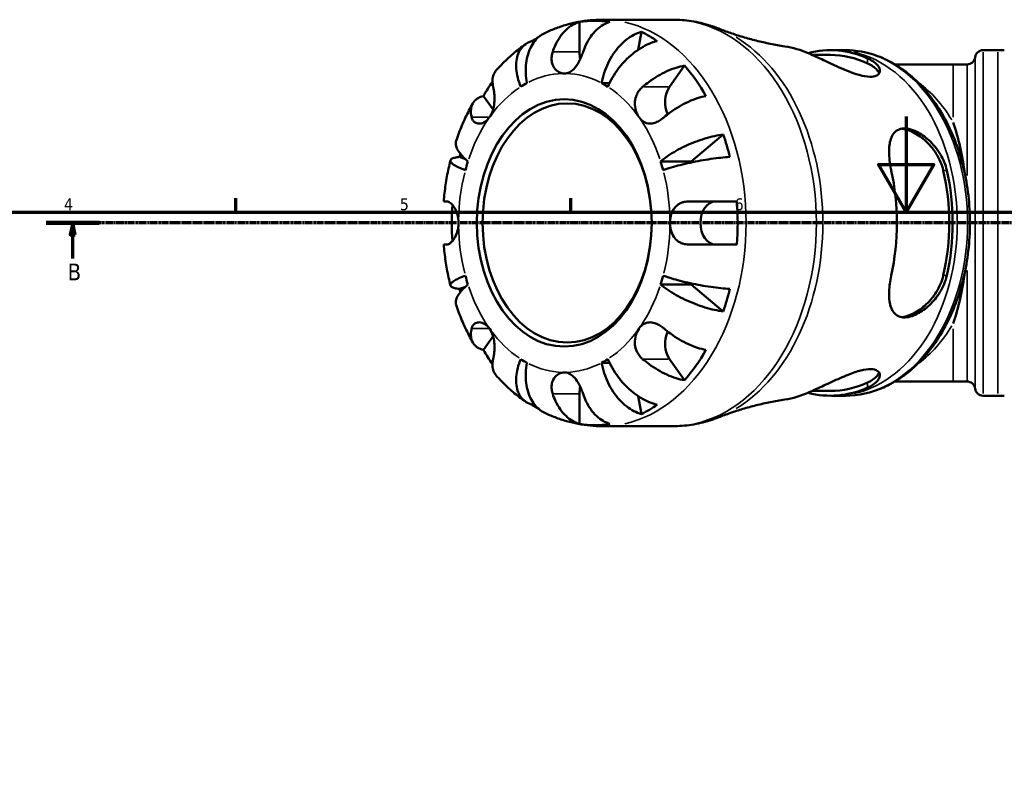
# Model space of a CAD drawing. Header units: millimetres. Extents: x 0 to 922, y 0 to 907.
# Tile 5 of 12: x 235 to 441, y 455 to 614. Entities that reach past the tile are written whole.
import ezdxf

# ---------------------------------------------------------------- set-up
doc = ezdxf.new("R2010")
doc.units = ezdxf.units.MM
doc.linetypes.add('CHAIN', pattern=[0.7087, 0.4724, -0.0591, 0.1181, -0.0591])
for name, color, linetype, lineweight in [('Border (ISO)', 7, 'Continuous', 70), ('Section Line (ISO)', 7, 'CHAIN', 70), ('Visible (ISO)', 7, 'Continuous', 50), ('Visible Narrow (ISO)', 7, 'Continuous', 35)]:
    doc.layers.add(name, color=color, linetype=linetype, lineweight=lineweight)
doc.styles.add('Label Text (ISO)', font='tahoma.ttf')
doc.styles.add('Note Text (ISO)', font='tahoma.ttf')

# ---------------------------------------------------------------- blocks, each defined once
blk = doc.blocks.new('Borders Default Border')
at = {"layer": 'Border (ISO)'}
for p, q in [((280.33, 574), (280.33, 576.9)), ((350.42, 574), (350.42, 576.9))]:
    blk.add_line(p, q, dxfattribs=at)
at = {"layer": 'Border (ISO)', "flags": 128}
for points in [[(420.5, 594), (420.5, 574), (414.73, 584), (426.27, 584), (420.5, 574)], [(20, 20), (20, 574), (821, 574), (821, 20), (20, 20)]]:
    blk.add_lwpolyline(points, dxfattribs=at)
at = {"layer": 'Border (ISO)', "color": 232, "true_color": 0xca0064, "char_height": 2.5, "attachment_point": 7, "style": 'Note Text (ISO)'}
for s, insert in [('4', (244.42, 574.4)), ('5', (314.64, 574.35)), ('6', (384.66, 574.35))]:
    blk.add_mtext(s, dxfattribs=dict(at, insert=insert))
blk = doc.blocks.new('2dTransSection0')
at = {"layer": 'Section Line (ISO)', "linetype": 'CHAIN'}
blk.add_line((667.85, 571.75), (240.71, 571.75), dxfattribs=at)
at = {"layer": 'Section Line (ISO)', "linetype": 'Continuous', "lineweight": 140}
blk.add_line((251.75, 571.75), (240.71, 571.75), dxfattribs=at)
at = {"layer": 'Section Line (ISO)', "linetype": 'Continuous'}
for p, q in [((246.23, 571.75), (245.73, 569.25)), ((246.23, 569.25), (246.23, 571.75)), ((246.73, 569.25), (246.23, 571.75)), ((245.73, 569.25), (246.73, 569.25)), ((246.23, 564.3), (246.23, 569.25))]:
    blk.add_line(p, q, dxfattribs=at)
at = {"layer": 'Section Line (ISO)', "linetype": 'Continuous', "flags": 128}
blk.add_lwpolyline([(246.73, 569.25), (246.23, 571.75), (245.73, 569.25), (246.73, 569.25)], dxfattribs=at)
at = {"layer": 'Section Line (ISO)'}
blk.add_solid([(246.73, 569.25), (246.23, 571.75), (245.73, 569.25), (246.73, 569.25)], dxfattribs=at)
at = {"layer": 'Section Line (ISO)', "insert": (245.16, 559.75), "char_height": 3.5, "attachment_point": 7, "style": 'Label Text (ISO)'}
blk.add_mtext('B', dxfattribs=at)

msp = doc.modelspace()

# ---------------------------------------------------------------- linework, layer by layer
at = {"layer": 'Visible (ISO)'}
for p, q in [((352.203, 607.497), (352.203, 613.779)), ((371.676, 614.247), (356.976, 614.247)), ((364.457, 607.946), (365.144, 611.703)), ((342.494, 609.311), (342.307, 609.759)), ((407.801, 607.872), (405.652, 607.872)), ((436.605, 607.872), (439.645, 607.872)), ((404.672, 606.872), (400.866, 606.872)), ((371.01, 600.208), (374.152, 604.65)), ((430.353, 604.897), (418.181, 604.897)), ((430.353, 604.897), (433.231, 604.897)), ((356.82, 600.986), (358.47, 600.986)), ((334.131, 595.441), (332.119, 598.286)), ((375.519, 584.623), (382.264, 590.242)), ((328.335, 585.107), (327.132, 585.547)), ((369.155, 584.623), (375.519, 584.623)), ((327.132, 557.946), (328.335, 558.386)), ((369.155, 558.87), (375.519, 558.87)), ((382.264, 553.252), (375.519, 558.87)), ((332.119, 545.207), (334.131, 548.053)), ((356.82, 542.508), (358.47, 542.508)), ((374.152, 538.843), (371.01, 543.286)), ((418.181, 538.597), (430.353, 538.597)), ((430.353, 538.597), (433.231, 538.597)), ((352.203, 529.714), (352.203, 535.997)), ((365.144, 531.79), (364.457, 535.548)), ((404.672, 536.622), (400.866, 536.622)), ((407.801, 535.622), (405.652, 535.622)), ((436.605, 535.622), (439.645, 535.622)), ((342.307, 533.735), (342.494, 534.182)), ((371.676, 529.247), (356.976, 529.247))]:
    msp.add_line(p, q, dxfattribs=at)
for centre, radius, start, end in [((436.605, 606.172), 1.7, 90, 172.81924), ((439.645, 783.633), 175.761, 270, 270.4515), ((433.231, 606.597), 1.7, 270, 352.81924), ((433.231, 536.897), 1.7, 7.18076, 90), ((436.605, 537.322), 1.7, 187.18076, 270), ((439.645, 359.861), 175.761, 89.5485, 90)]:
    msp.add_arc(centre, radius, start, end, dxfattribs=at)
for centre, major_axis, ratio, start_param, end_param in [((355.385, 571.747), (0, 42.273), 0.7071068, 6.1765316, 6.3898391), ((355.385, 571.747), (0, 42.273), 0.7071068, 5.8303486, 5.9506239), ((355.385, 571.747), (0, 42.273), 0.7071068, 0.4030152, 0.4528367), ((355.385, 607.497), (0, 4.5), 0.7071068, 1.5707963, 1.903325), ((392.298, 571.747), (0, 37.143), 0.7071068, 5.9825191, 6.1749012), ((404.672, 571.747), (0, 36.13), 0.7071068, 5.9738219, 6.4677679), ((404.672, 571.747), (0, 35.125), 0.7071068, 5.9646591, 6.2831853), ((355.385, 571.747), (0, -42.273), 0.7071068, 2.2495407, 2.4628482), ((355.385, 571.747), (0, 42.273), 0.7071068, 0.7974168, 0.8920519), ((349.021, 571.747), (0, 31.25), 0.7071068, 0.3606936, 0.4247045), ((349.021, 571.747), (0, 31.25), 0.7071068, 5.8584808, 5.9224917), ((373.26, 597.026), (0, 4.5), 0.7071068, 0.7853982, 2.1791227), ((419.732, 571.747), (0, -33.15), 0.4142136, 1.8803967, 2.2572842), ((355.385, 571.747), (0, -42.273), 0.7071068, 1.9033577, 2.0236331), ((355.385, 571.747), (0, 42.273), 0.7071068, 1.2217278, 1.2382349), ((349.021, 571.747), (0, -31.25), 0.7071068, 4.2876844, 4.3516954), ((349.021, 571.747), (0, 31.25), 0.7071068, 5.0730826, 5.1370935), ((355.385, 571.747), (0, 31.25), 0.7071068, 5.1293429, 5.1370935), ((392.298, 571.747), (0, 37.143), 0.7071068, 4.4117228, 5.0130552), ((404.672, 571.747), (0, -35.125), 0.7071068, 1.2522701, 1.8893226), ((404.672, 571.747), (0, -36.13), 0.7071068, 1.261433, 1.8801597), ((355.385, 571.747), (0, 42.273), 0.7071068, 1.4807693, 1.6608233), ((380.664, 571.747), (0, -4.5), 0.7071068, 3.1415927, 6.2831853), ((355.385, 571.747), (0, -42.273), 0.7071068, 1.4641426, 1.6774501), ((349.021, 571.747), (0, -31.25), 0.7071068, 5.0730826, 5.1370935), ((349.021, 571.747), (0, 31.25), 0.7071068, 4.2876844, 4.3516954), ((419.732, 571.747), (0, -33.15), 0.4142136, 0.8843085, 1.2611959), ((355.385, 571.747), (0, 42.273), 0.7071068, 1.9033577, 1.9198648), ((355.385, 571.747), (0, 31.25), 0.7071068, 4.2876844, 4.2954351), ((355.385, 571.747), (0, -42.273), 0.7071068, 1.1179596, 1.2382349), ((373.26, 546.468), (0, 4.5), 0.7071068, 0.96247, 2.3561945), ((355.385, 571.747), (0, 42.273), 0.7071068, 2.2495407, 2.3441758), ((355.385, 571.747), (0, -42.273), 0.7071068, 0.6787444, 0.8920519), ((349.021, 571.747), (0, -31.25), 0.7071068, 5.8584808, 5.9224917), ((349.021, 571.747), (0, -31.25), 0.7071068, 0.3606936, 0.4247045), ((355.385, 535.997), (0, 4.5), 0.7071068, 1.2382676, 1.5707963), ((404.672, 571.747), (0, -35.125), 0.7071068, 0, 0.3185262), ((392.298, 571.747), (0, -37.143), 0.7071068, 0.1082841, 0.3006662), ((404.672, 571.747), (0, -36.13), 0.7071068, 6.0986028, 6.5925487), ((355.385, 571.747), (0, 42.273), 0.7071068, 2.6887559, 2.7385775), ((355.385, 571.747), (0, -42.273), 0.7071068, 0.3325614, 0.4528367), ((355.385, 571.747), (0, -42.273), 0.7071068, 6.1765316, 6.3898391)]:
    msp.add_ellipse(centre, major_axis=major_axis, ratio=ratio, start_param=start_param, end_param=end_param, dxfattribs=at)
for centre, major_axis in [((349.021, 571.747), (0, 25.85)), ((349.622, 571.747), (0, 25))]:
    msp.add_ellipse(centre, major_axis=major_axis, ratio=0.7071068, dxfattribs=at)
for points, knots in [([(356.976, 614.247), (356.132, 614.247), (355.288, 614.207), (353.608, 614.048), (352.772, 613.93), (351.117, 613.616), (350.297, 613.421), (348.681, 612.958), (347.885, 612.69), (346.322, 612.086), (345.554, 611.75), (344.804, 611.383)], [0, 0, 0, 0, 0.06663765, 0.06663765, 0.13327531, 0.13327531, 0.19991296, 0.19991296, 0.26655062, 0.26655062, 0.33318827, 0.33318827, 0.33318827, 0.33318827]), ([(346.594, 607.497), (346.759, 607.997), (346.959, 608.505), (347.484, 609.622), (347.829, 610.21), (348.525, 611.197), (348.937, 611.686), (349.827, 612.53), (350.304, 612.884), (351.197, 613.409), (351.694, 613.632), (352.203, 613.779)], [-1.20124236, -1.20124236, -1.20124236, -1.20124236, -1.04178819, -1.04178819, -0.8324011, -0.8324011, -0.62400044, -0.62400044, -0.41559978, -0.41559978, -0.21343841, -0.21343841, -0.21343841, -0.21343841]), ([(358.567, 613.779), (358.058, 613.632), (357.561, 613.409), (356.668, 612.884), (356.191, 612.53), (355.301, 611.686), (354.889, 611.197), (354.193, 610.21), (353.848, 609.622), (353.323, 608.505), (353.123, 607.997), (352.958, 607.497)], [0.21343841, 0.21343841, 0.21343841, 0.21343841, 0.41559978, 0.41559978, 0.62400044, 0.62400044, 0.8324011, 0.8324011, 1.04178819, 1.04178819, 1.20124236, 1.20124236, 1.20124236, 1.20124236]), ([(381.305, 612.384), (380.693, 612.627), (380.072, 612.847), (378.817, 613.242), (378.182, 613.416), (376.902, 613.716), (376.256, 613.842), (374.956, 614.044), (374.302, 614.12), (372.991, 614.221), (372.334, 614.247), (371.676, 614.247)], [6.00967805, 6.00967805, 6.00967805, 6.00967805, 6.0643795, 6.0643795, 6.11908095, 6.11908095, 6.1737824, 6.1737824, 6.22848386, 6.22848386, 6.28318531, 6.28318531, 6.28318531, 6.28318531]), ([(356.82, 600.986), (356.944, 601.663), (357.127, 602.402), (357.602, 603.849), (357.892, 604.558), (358.497, 605.806), (358.867, 606.461), (359.686, 607.684), (360.136, 608.253), (361.005, 609.206), (361.504, 609.678), (362.543, 610.494), (363.083, 610.837), (364.07, 611.345), (364.608, 611.56), (365.144, 611.703)], [-1.6697991, -1.6697991, -1.6697991, -1.6697991, -1.4601279, -1.4601279, -1.2504568, -1.2504568, -1.0415719, -1.0415719, -0.832687, -0.832687, -0.6243485, -0.6243485, -0.41601, -0.41601, -0.2134337, -0.2134337, -0.2134337, -0.2134337]), ([(381.305, 612.384), (382.088, 612.073), (382.903, 611.77), (384.593, 611.184), (385.468, 610.901), (387.273, 610.364), (388.203, 610.109), (390.11, 609.634), (391.088, 609.413), (393.084, 609.012), (394.102, 608.831), (395.136, 608.672)], [6.00967805, 6.00967805, 6.00967805, 6.00967805, 6.04272268, 6.04272268, 6.07576731, 6.07576731, 6.10881193, 6.10881193, 6.14185656, 6.14185656, 6.17490119, 6.17490119, 6.17490119, 6.17490119]), ([(339.916, 600.221), (339.665, 600.823), (339.44, 601.481), (339.113, 602.769), (339.011, 603.399), (338.925, 604.51), (338.933, 605.093), (339.075, 606.182), (339.209, 606.688), (339.551, 607.536), (339.789, 607.957), (340.376, 608.683), (340.726, 608.988), (341.432, 609.44), (341.85, 609.632), (342.307, 609.759)], [5.0161165, 5.0161165, 5.0161165, 5.0161165, 5.2257877, 5.2257877, 5.4354589, 5.4354589, 5.6443438, 5.6443438, 5.8532287, 5.8532287, 6.0615672, 6.0615672, 6.2699057, 6.2699057, 6.472482, 6.472482, 6.472482, 6.472482]), ([(344.804, 611.382), (344.623, 611.294), (344.451, 611.197), (343.883, 610.837), (343.469, 610.494), (342.728, 609.678), (342.401, 609.206), (341.881, 608.253), (341.639, 607.684), (341.268, 606.461), (341.137, 605.806), (340.989, 604.558), (340.957, 603.849), (341.012, 602.402), (341.099, 601.663), (341.223, 600.986)], [0.3330452, 0.3330452, 0.3330452, 0.3330452, 0.41601, 0.41601, 0.6243485, 0.6243485, 0.832687, 0.832687, 1.0415719, 1.0415719, 1.2504568, 1.2504568, 1.4601279, 1.4601279, 1.6697991, 1.6697991, 1.6697991, 1.6697991]), ([(368.463, 609.759), (367.9, 609.632), (367.322, 609.44), (366.239, 608.988), (365.636, 608.683), (364.443, 607.957), (363.855, 607.536), (362.807, 606.688), (362.251, 606.182), (361.202, 605.093), (360.709, 604.51), (359.87, 603.399), (359.446, 602.769), (358.7, 601.481), (358.377, 600.823), (358.127, 600.221)], [0.2134337, 0.2134337, 0.2134337, 0.2134337, 0.41601, 0.41601, 0.6243485, 0.6243485, 0.832687, 0.832687, 1.0415719, 1.0415719, 1.2504568, 1.2504568, 1.4601279, 1.4601279, 1.6697991, 1.6697991, 1.6697991, 1.6697991]), ([(340.973, 609.144), (340.513, 608.828), (340.061, 608.501), (339.176, 607.823), (338.742, 607.473), (337.892, 606.751), (337.476, 606.379), (336.663, 605.617), (336.266, 605.226), (335.489, 604.425), (335.11, 604.015), (334.74, 603.596)], [0.45147327, 0.45147327, 0.45147327, 0.45147327, 0.49614951, 0.49614951, 0.54082574, 0.54082574, 0.58550198, 0.58550198, 0.63017822, 0.63017822, 0.67485446, 0.67485446, 0.67485446, 0.67485446]), ([(349.021, 602.997), (348.698, 602.997), (348.377, 603.066), (347.725, 603.358), (347.404, 603.596), (346.857, 604.229), (346.641, 604.623), (346.415, 605.382), (346.365, 605.718), (346.358, 606.4), (346.398, 606.741), (346.509, 607.219), (346.548, 607.359), (346.594, 607.497)], [-1.38517991, -1.38517991, -1.38517991, -1.38517991, -1.26488003, -1.26488003, -1.12839905, -1.12839905, -0.98648848, -0.98648848, -0.88484636, -0.88484636, -0.78643926, -0.78643926, -0.74566321, -0.74566321, -0.74566321, -0.74566321]), ([(352.958, 607.497), (352.856, 607.189), (352.742, 606.877), (352.476, 606.231), (352.325, 605.902), (351.957, 605.202), (351.738, 604.843), (351.179, 604.089), (350.833, 603.734), (350.073, 603.209), (349.665, 603.05), (349.172, 603.001), (349.097, 602.997), (349.021, 602.997)], [-2.01491975, -2.01491975, -2.01491975, -2.01491975, -1.92713244, -1.92713244, -1.83318247, -1.83318247, -1.71996503, -1.71996503, -1.56880249, -1.56880249, -1.41319215, -1.41319215, -1.38517991, -1.38517991, -1.38517991, -1.38517991]), ([(404.874, 607.876), (404.926, 607.876), (404.977, 607.875), (405.081, 607.874), (405.133, 607.874), (405.237, 607.873), (405.289, 607.873), (405.392, 607.872), (405.444, 607.872), (405.548, 607.872), (405.6, 607.872), (405.652, 607.872)], [6.2753049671, 6.2753049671, 6.2753049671, 6.2753049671, 6.2768810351, 6.2768810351, 6.2784571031, 6.2784571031, 6.2800331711, 6.2800331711, 6.2816092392, 6.2816092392, 6.2831853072, 6.2831853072, 6.2831853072, 6.2831853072]), ([(407.801, 535.622), (410.529, 535.622), (413.254, 536.219), (418.452, 538.541), (420.919, 540.285), (425.377, 544.77), (427.354, 547.537), (430.593, 553.805), (431.847, 557.313), (433.497, 564.698), (433.892, 568.574), (433.786, 576.303), (433.285, 580.155), (431.431, 587.453), (430.078, 590.898), (426.642, 597.028), (424.559, 599.714), (419.872, 604.014), (417.274, 605.642), (412.348, 607.458), (410.075, 607.872), (407.801, 607.872)], [3.1415927, 3.1415927, 3.1415927, 3.1415927, 3.4475488, 3.4475488, 3.7598234, 3.7598234, 4.0812479, 4.0812479, 4.4063081, 4.4063081, 4.7318178, 4.7318178, 5.0572615, 5.0572615, 5.3827747, 5.3827747, 5.7076419, 5.7076419, 6.028128, 6.028128, 6.2831853, 6.2831853, 6.2831853, 6.2831853]), ([(412.451, 606.162), (412.698, 606.05), (412.93, 605.933), (413.921, 605.371), (414.467, 604.875), (415.025, 603.943), (415.086, 603.507), (414.792, 602.845), (414.503, 602.599), (413.628, 602.318), (413.07, 602.278), (411.697, 602.423), (410.904, 602.611), (409.022, 603.211), (407.928, 603.653), (405.621, 604.659), (404.403, 605.234), (402.153, 606.286), (401.119, 606.763), (400.233, 607.154), (400.18, 607.177), (400.128, 607.2), (400.076, 607.223)], [-2.8905392, -2.8905392, -2.8905392, -2.8905392, -2.77978, -2.77978, -2.3812011, -2.3812011, -2.0238949, -2.0238949, -1.7240223, -1.7240223, -1.438681, -1.438681, -1.1429704, -1.1429704, -0.7846937, -0.7846937, -0.3852804, -0.3852804, 0, 0, 0, 0.0229635, 0.0229635, 0.0229635, 0.0229635]), ([(334.74, 603.596), (334.704, 603.555), (334.668, 603.512), (334.4, 603.17), (334.232, 602.824), (334.03, 602.127), (333.978, 601.71), (334.011, 600.921), (334.066, 600.562), (334.151, 600.208)], [0.59351953, 0.59351953, 0.59351953, 0.59351953, 0.62400044, 0.62400044, 0.8324011, 0.8324011, 1.04178819, 1.04178819, 1.20124236, 1.20124236, 1.20124236, 1.20124236]), ([(365.401, 600.208), (365.816, 600.562), (366.27, 600.921), (367.353, 601.71), (367.993, 602.127), (369.182, 602.824), (369.839, 603.17), (371.151, 603.767), (371.805, 604.017), (372.961, 604.389), (373.569, 604.546), (374.152, 604.65)], [5.50227189, 5.50227189, 5.50227189, 5.50227189, 5.66172607, 5.66172607, 5.87111315, 5.87111315, 6.07951382, 6.07951382, 6.28791448, 6.28791448, 6.49007585, 6.49007585, 6.49007585, 6.49007585]), ([(412.451, 605.105), (413.263, 604.726), (413.944, 604.258), (414.603, 603.523), (414.762, 603.277), (414.866, 603.036)], [1.33550259, 1.33550259, 1.33550259, 1.33550259, 1.69844254, 1.69844254, 1.87589239, 1.87589239, 1.87589239, 1.87589239]), ([(334.151, 600.208), (334.167, 600.139), (334.184, 600.068), (334.25, 599.754), (334.295, 599.488), (334.37, 598.905), (334.398, 598.589), (334.432, 597.813), (334.426, 597.349), (334.335, 596.309), (334.233, 595.745), (333.901, 594.707), (333.677, 594.24), (333.396, 593.844)], [-2.05504651, -2.05504651, -2.05504651, -2.05504651, -2.02612912, -2.02612912, -1.93250515, -1.93250515, -1.83726197, -1.83726197, -1.70990813, -1.70990813, -1.55506404, -1.55506404, -1.40361954, -1.40361954, -1.40361954, -1.40361954]), ([(364.646, 593.844), (364.629, 593.868), (364.612, 593.893), (364.326, 594.316), (364.11, 594.781), (363.833, 595.753), (363.764, 596.246), (363.778, 597.245), (363.861, 597.739), (364.142, 598.548), (364.297, 598.867), (364.673, 599.455), (364.89, 599.721), (365.219, 600.047), (365.309, 600.129), (365.401, 600.208)], [1.39716359, 1.39716359, 1.39716359, 1.39716359, 1.40647641, 1.40647641, 1.55524411, 1.55524411, 1.69139894, 1.69139894, 1.82685451, 1.82685451, 1.92308358, 1.92308358, 2.0166223, 2.0166223, 2.04981345, 2.04981345, 2.04981345, 2.04981345]), ([(329.651, 593.844), (329.566, 594.198), (329.511, 594.557), (329.478, 595.346), (329.53, 595.763), (329.732, 596.46), (329.9, 596.806), (330.368, 597.403), (330.667, 597.653), (331.298, 598.025), (331.684, 598.182), (332.119, 598.286)], [5.50227189, 5.50227189, 5.50227189, 5.50227189, 5.66172607, 5.66172607, 5.87111315, 5.87111315, 6.07951382, 6.07951382, 6.28791448, 6.28791448, 6.49007585, 6.49007585, 6.49007585, 6.49007585]), ([(378.652, 598.286), (378.069, 598.182), (377.461, 598.025), (376.305, 597.653), (375.651, 597.403), (374.339, 596.806), (373.682, 596.46), (372.493, 595.763), (371.853, 595.346), (370.77, 594.557), (370.316, 594.198), (369.901, 593.844)], [0.21343841, 0.21343841, 0.21343841, 0.21343841, 0.41559978, 0.41559978, 0.62400044, 0.62400044, 0.8324011, 0.8324011, 1.04178819, 1.04178819, 1.20124236, 1.20124236, 1.20124236, 1.20124236]), ([(329.897, 596.749), (329.617, 596.253), (329.346, 595.75), (328.824, 594.732), (328.572, 594.218), (328.087, 593.178), (327.854, 592.652), (327.407, 591.592), (327.193, 591.056), (326.783, 589.977), (326.588, 589.432), (326.402, 588.884)], [0.89782021, 0.89782021, 0.89782021, 0.89782021, 0.94292114, 0.94292114, 0.98802207, 0.98802207, 1.033123, 1.033123, 1.07822393, 1.07822393, 1.12332487, 1.12332487, 1.12332487, 1.12332487]), ([(333.396, 593.844), (333.379, 593.82), (333.362, 593.795), (333.062, 593.391), (332.733, 593.087), (332.056, 592.68), (331.719, 592.566), (331.071, 592.504), (330.768, 592.556), (330.32, 592.777), (330.158, 592.906), (329.894, 593.224), (329.792, 593.408), (329.692, 593.689), (329.67, 593.765), (329.651, 593.844)], [-1.40361954, -1.40361954, -1.40361954, -1.40361954, -1.39430672, -1.39430672, -1.24553902, -1.24553902, -1.10938419, -1.10938419, -0.97392862, -0.97392862, -0.87769954, -0.87769954, -0.78416083, -0.78416083, -0.75096968, -0.75096968, -0.75096968, -0.75096968]), ([(369.901, 593.844), (369.82, 593.775), (369.739, 593.708), (369.388, 593.433), (369.113, 593.245), (368.547, 592.923), (368.26, 592.792), (367.589, 592.571), (367.214, 592.513), (366.411, 592.547), (366, 592.674), (365.255, 593.129), (364.927, 593.448), (364.646, 593.844)], [0.74573661, 0.74573661, 0.74573661, 0.74573661, 0.77465401, 0.77465401, 0.86827798, 0.86827798, 0.96352116, 0.96352116, 1.090875, 1.090875, 1.24571909, 1.24571909, 1.39716359, 1.39716359, 1.39716359, 1.39716359]), ([(417.384, 582.747), (417.361, 582.85), (417.339, 582.953), (417.069, 584.278), (416.939, 585.451), (416.922, 587.565), (417.034, 588.506), (417.531, 590.016), (417.904, 590.606), (418.79, 591.248), (419.208, 591.412), (420.107, 591.522), (420.561, 591.497), (421.599, 591.279), (422.18, 591.069), (423.605, 590.353), (424.44, 589.771), (426.159, 588.217), (427.009, 587.188), (428.29, 585.016), (428.748, 583.895), (429.008, 582.747)], [-3.2554304, -3.2554304, -3.2554304, -3.2554304, -3.223017, -3.223017, -2.8374234, -2.8374234, -2.4553232, -2.4553232, -2.092646, -2.092646, -1.8542525, -1.8542525, -1.6520309, -1.6520309, -1.4235395, -1.4235395, -1.1001066, -1.1001066, -0.7051197, -0.7051197, -0.3438695, -0.3438695, -0.3438695, -0.3438695]), ([(419.611, 591.459), (420.255, 591.378), (420.966, 591.17), (422.625, 590.408), (423.575, 589.768), (425.275, 588.272), (426.133, 587.284), (427.493, 585.097), (427.992, 583.896), (428.26, 582.747)], [0.0796172, 0.0796172, 0.0796172, 0.0796172, 0.3328684, 0.3328684, 0.6657368, 0.6657368, 1.0286767, 1.0286767, 1.3916167, 1.3916167, 1.3916167, 1.3916167]), ([(326.402, 588.883), (326.379, 588.817), (326.362, 588.75), (326.301, 588.433), (326.314, 588.135), (326.488, 587.494), (326.65, 587.15), (327.059, 586.496), (327.344, 586.124), (328.045, 585.366), (328.462, 584.978), (328.887, 584.623)], [0.77659535, 0.77659535, 0.77659535, 0.77659535, 0.83268698, 0.83268698, 1.04157188, 1.04157188, 1.25045677, 1.25045677, 1.46012794, 1.46012794, 1.66979911, 1.66979911, 1.66979911, 1.66979911]), ([(369.155, 584.623), (369.581, 584.978), (370.095, 585.366), (371.215, 586.124), (371.822, 586.496), (372.985, 587.15), (373.647, 587.494), (375.012, 588.135), (375.715, 588.433), (377.01, 588.932), (377.72, 589.18), (379.123, 589.608), (379.816, 589.788), (381.03, 590.054), (381.664, 590.167), (382.264, 590.242)], [5.0161165, 5.0161165, 5.0161165, 5.0161165, 5.2257877, 5.2257877, 5.4354588, 5.4354588, 5.6443437, 5.6443437, 5.8532286, 5.8532286, 6.0615671, 6.0615671, 6.2699056, 6.2699056, 6.472482, 6.472482, 6.472482, 6.472482]), ([(325.214, 584.834), (325.075, 584.274), (324.945, 583.71), (324.703, 582.577), (324.591, 582.008), (324.385, 580.866), (324.292, 580.293), (324.123, 579.142), (324.048, 578.565), (323.916, 577.408), (323.86, 576.828), (323.812, 576.247)], [1.23249828, 1.23249828, 1.23249828, 1.23249828, 1.27716639, 1.27716639, 1.32183449, 1.32183449, 1.3665026, 1.3665026, 1.4111707, 1.4111707, 1.45583881, 1.45583881, 1.45583881, 1.45583881]), ([(328.346, 582.776), (327.868, 582.951), (327.394, 583.142), (326.58, 583.516), (326.24, 583.699), (325.734, 584.022), (325.521, 584.192), (325.251, 584.508), (325.195, 584.655), (325.216, 584.901), (325.294, 585.024), (325.607, 585.235), (325.842, 585.323), (326.377, 585.455), (326.723, 585.51), (327.132, 585.547)], [5.0161165, 5.0161165, 5.0161165, 5.0161165, 5.2257877, 5.2257877, 5.4354588, 5.4354588, 5.6443437, 5.6443437, 5.8532286, 5.8532286, 6.0615671, 6.0615671, 6.2699056, 6.2699056, 6.472482, 6.472482, 6.472482, 6.472482]), ([(383.639, 585.547), (383.028, 585.51), (382.377, 585.455), (381.124, 585.323), (380.404, 585.235), (378.938, 585.024), (378.19, 584.901), (376.822, 584.655), (376.075, 584.508), (374.614, 584.192), (373.901, 584.022), (372.641, 583.699), (371.979, 583.516), (370.746, 583.142), (370.175, 582.951), (369.697, 582.776)], [0.2134337, 0.2134337, 0.2134337, 0.2134337, 0.41601, 0.41601, 0.6243485, 0.6243485, 0.832687, 0.832687, 1.0415719, 1.0415719, 1.2504568, 1.2504568, 1.4601279, 1.4601279, 1.6697991, 1.6697991, 1.6697991, 1.6697991]), ([(323.812, 576.247), (323.812, 576.247), (323.812, 576.247), (323.814, 576.247), (323.884, 576.247), (324.148, 576.247), (324.308, 576.247), (324.497, 576.247)], [0.83036882, 0.83036882, 0.83036882, 0.83036882, 0.8324011, 0.8324011, 1.04178819, 1.04178819, 1.20124236, 1.20124236, 1.20124236, 1.20124236]), ([(324.497, 576.247), (324.553, 576.247), (324.611, 576.24), (324.767, 576.202), (324.868, 576.161), (325.092, 576.034), (325.216, 575.943), (325.54, 575.649), (325.74, 575.416), (326.174, 574.771), (326.395, 574.338), (326.75, 573.329), (326.871, 572.757), (326.92, 572.028), (326.924, 571.887), (326.924, 571.747)], [-2.01371689, -2.01371689, -2.01371689, -2.01371689, -1.97161802, -1.97161802, -1.90680958, -1.90680958, -1.83371103, -1.83371103, -1.7202544, -1.7202544, -1.57632266, -1.57632266, -1.42133719, -1.42133719, -1.38430774, -1.38430774, -1.38430774, -1.38430774]), ([(371.118, 571.747), (371.118, 572.255), (371.179, 572.76), (371.422, 573.71), (371.601, 574.149), (372.12, 574.987), (372.474, 575.359), (373.136, 575.797), (373.391, 575.923), (373.861, 576.09), (374.069, 576.143), (374.502, 576.22), (374.728, 576.241), (374.989, 576.246), (375.022, 576.247), (375.055, 576.247)], [-1.40312263, -1.40312263, -1.40312263, -1.40312263, -1.26570105, -1.26570105, -1.13106455, -1.13106455, -0.97612572, -0.97612572, -0.89015043, -0.89015043, -0.82644421, -0.82644421, -0.76048456, -0.76048456, -0.75102724, -0.75102724, -0.75102724, -0.75102724]), ([(375.055, 576.247), (375.574, 576.247), (376.133, 576.247), (377.447, 576.247), (378.209, 576.247), (379.602, 576.247), (380.361, 576.247), (381.847, 576.247), (382.574, 576.247), (383.839, 576.247), (384.493, 576.247), (385.107, 576.247)], [5.50227189, 5.50227189, 5.50227189, 5.50227189, 5.66172607, 5.66172607, 5.87111315, 5.87111315, 6.07951382, 6.07951382, 6.28791448, 6.28791448, 6.49007585, 6.49007585, 6.49007585, 6.49007585]), ([(326.924, 571.747), (326.924, 571.326), (326.882, 570.907), (326.704, 570.012), (326.551, 569.552), (326.149, 568.669), (325.894, 568.272), (325.472, 567.779), (325.313, 567.629), (325.047, 567.432), (324.938, 567.368), (324.73, 567.279), (324.631, 567.254), (324.525, 567.247), (324.511, 567.247), (324.497, 567.247)], [-1.38430774, -1.38430774, -1.38430774, -1.38430774, -1.27343332, -1.27343332, -1.13943013, -1.13943013, -0.98692537, -0.98692537, -0.8946917, -0.8946917, -0.82655684, -0.82655684, -0.75720342, -0.75720342, -0.74614836, -0.74614836, -0.74614836, -0.74614836]), ([(375.055, 567.247), (374.852, 567.247), (374.651, 567.26), (374.243, 567.314), (374.037, 567.358), (373.592, 567.491), (373.358, 567.588), (372.755, 567.92), (372.421, 568.198), (371.82, 568.928), (371.576, 569.387), (371.226, 570.435), (371.132, 571.019), (371.119, 571.658), (371.118, 571.702), (371.118, 571.747)], [-2.05472631, -2.05472631, -2.05472631, -2.05472631, -1.99647474, -1.99647474, -1.93427086, -1.93427086, -1.85807491, -1.85807491, -1.72597775, -1.72597775, -1.57550471, -1.57550471, -1.41515103, -1.41515103, -1.40312263, -1.40312263, -1.40312263, -1.40312263]), ([(324.497, 567.247), (324.308, 567.247), (324.148, 567.247), (323.884, 567.247), (323.814, 567.247), (323.812, 567.247), (323.812, 567.247), (323.812, 567.247)], [5.50227189, 5.50227189, 5.50227189, 5.50227189, 5.66172607, 5.66172607, 5.87111315, 5.87111315, 5.87314544, 5.87314544, 5.87314544, 5.87314544]), ([(323.812, 567.247), (323.86, 566.666), (323.916, 566.086), (324.048, 564.929), (324.123, 564.351), (324.292, 563.201), (324.385, 562.628), (324.591, 561.485), (324.703, 560.916), (324.945, 559.784), (325.075, 559.22), (325.214, 558.66)], [1.68575384, 1.68575384, 1.68575384, 1.68575384, 1.73042195, 1.73042195, 1.77509005, 1.77509005, 1.81975816, 1.81975816, 1.86442627, 1.86442627, 1.90909437, 1.90909437, 1.90909437, 1.90909437]), ([(385.107, 567.247), (384.493, 567.247), (383.839, 567.247), (382.574, 567.247), (381.847, 567.247), (380.361, 567.247), (379.602, 567.247), (378.209, 567.247), (377.447, 567.247), (376.133, 567.247), (375.574, 567.247), (375.055, 567.247)], [0.21343841, 0.21343841, 0.21343841, 0.21343841, 0.41559978, 0.41559978, 0.62400044, 0.62400044, 0.8324011, 0.8324011, 1.04178819, 1.04178819, 1.20124236, 1.20124236, 1.20124236, 1.20124236]), ([(327.132, 557.946), (326.723, 557.983), (326.377, 558.039), (325.842, 558.17), (325.607, 558.259), (325.294, 558.47), (325.216, 558.592), (325.195, 558.839), (325.251, 558.986), (325.521, 559.302), (325.734, 559.471), (326.24, 559.794), (326.58, 559.977), (327.394, 560.352), (327.868, 560.543), (328.346, 560.718)], [0.2134337, 0.2134337, 0.2134337, 0.2134337, 0.41601, 0.41601, 0.6243485, 0.6243485, 0.832687, 0.832687, 1.0415719, 1.0415719, 1.2504568, 1.2504568, 1.4601279, 1.4601279, 1.6697991, 1.6697991, 1.6697991, 1.6697991]), ([(369.697, 560.718), (370.175, 560.543), (370.746, 560.352), (371.979, 559.977), (372.641, 559.794), (373.901, 559.471), (374.614, 559.302), (376.075, 558.986), (376.822, 558.839), (378.19, 558.592), (378.938, 558.47), (380.404, 558.259), (381.124, 558.17), (382.377, 558.039), (383.028, 557.983), (383.639, 557.946)], [5.0161165, 5.0161165, 5.0161165, 5.0161165, 5.2257877, 5.2257877, 5.4354588, 5.4354588, 5.6443437, 5.6443437, 5.8532286, 5.8532286, 6.0615671, 6.0615671, 6.2699056, 6.2699056, 6.472482, 6.472482, 6.472482, 6.472482]), ([(429.008, 560.747), (428.976, 560.607), (428.942, 560.468), (428.577, 559.111), (428.028, 557.933), (426.671, 555.892), (425.893, 555.011), (424.263, 553.59), (423.424, 553.03), (422.016, 552.361), (421.452, 552.171), (420.435, 551.984), (419.988, 551.973), (419.092, 552.116), (418.676, 552.304), (417.816, 553), (417.462, 553.616), (416.984, 555.236), (416.894, 556.29), (416.984, 558.478), (417.129, 559.577), (417.378, 560.723), (417.381, 560.735), (417.384, 560.747)], [-3.2287395, -3.2287395, -3.2287395, -3.2287395, -3.1847814, -3.1847814, -2.7997912, -2.7997912, -2.4494365, -2.4494365, -2.1266467, -2.1266467, -1.9033518, -1.9033518, -1.7006703, -1.7006703, -1.4556656, -1.4556656, -1.0926135, -1.0926135, -0.6794508, -0.6794508, -0.3232974, -0.3232974, -0.3195946, -0.3195946, -0.3195946, -0.3195946]), ([(428.26, 560.747), (427.992, 559.598), (427.493, 558.396), (426.133, 556.209), (425.275, 555.222), (423.575, 553.725), (422.625, 553.085), (420.966, 552.324), (420.255, 552.116), (419.611, 552.035)], [1.3355002, 1.3355002, 1.3355002, 1.3355002, 1.6984402, 1.6984402, 2.0613801, 2.0613801, 2.3942485, 2.3942485, 2.6474997, 2.6474997, 2.6474997, 2.6474997]), ([(328.887, 558.87), (328.462, 558.515), (328.045, 558.128), (327.344, 557.369), (327.059, 556.998), (326.65, 556.343), (326.488, 556), (326.314, 555.359), (326.301, 555.061), (326.362, 554.744), (326.379, 554.676), (326.402, 554.61)], [5.01611651, 5.01611651, 5.01611651, 5.01611651, 5.22578768, 5.22578768, 5.43545884, 5.43545884, 5.64434374, 5.64434374, 5.85322864, 5.85322864, 5.90932026, 5.90932026, 5.90932026, 5.90932026]), ([(382.264, 553.252), (381.664, 553.327), (381.03, 553.439), (379.816, 553.706), (379.123, 553.886), (377.72, 554.313), (377.01, 554.561), (375.715, 555.061), (375.012, 555.359), (373.647, 556), (372.985, 556.343), (371.822, 556.998), (371.215, 557.369), (370.095, 558.128), (369.581, 558.515), (369.155, 558.87)], [0.2134337, 0.2134337, 0.2134337, 0.2134337, 0.41601, 0.41601, 0.6243485, 0.6243485, 0.832687, 0.832687, 1.0415719, 1.0415719, 1.2504568, 1.2504568, 1.4601279, 1.4601279, 1.6697991, 1.6697991, 1.6697991, 1.6697991]), ([(326.402, 554.61), (326.588, 554.061), (326.783, 553.517), (327.193, 552.437), (327.407, 551.902), (327.854, 550.841), (328.087, 550.316), (328.572, 549.276), (328.824, 548.761), (329.346, 547.744), (329.617, 547.241), (329.897, 546.744)], [2.01826779, 2.01826779, 2.01826779, 2.01826779, 2.06336872, 2.06336872, 2.10846965, 2.10846965, 2.15357058, 2.15357058, 2.19867151, 2.19867151, 2.24377244, 2.24377244, 2.24377244, 2.24377244]), ([(329.651, 549.65), (329.667, 549.718), (329.687, 549.785), (329.78, 550.061), (329.881, 550.249), (330.14, 550.571), (330.298, 550.701), (330.725, 550.922), (331.007, 550.981), (331.675, 550.947), (332.061, 550.82), (332.785, 550.365), (333.116, 550.046), (333.396, 549.65)], [0.74573661, 0.74573661, 0.74573661, 0.74573661, 0.77465401, 0.77465401, 0.86827798, 0.86827798, 0.96352116, 0.96352116, 1.090875, 1.090875, 1.24571909, 1.24571909, 1.39716359, 1.39716359, 1.39716359, 1.39716359]), ([(364.646, 549.65), (364.664, 549.674), (364.681, 549.698), (364.98, 550.103), (365.308, 550.407), (366.006, 550.813), (366.366, 550.928), (367.13, 550.99), (367.527, 550.938), (368.223, 550.717), (368.512, 550.588), (369.079, 550.27), (369.354, 550.085), (369.715, 549.804), (369.809, 549.728), (369.901, 549.65)], [-1.40361954, -1.40361954, -1.40361954, -1.40361954, -1.39430672, -1.39430672, -1.24553902, -1.24553902, -1.10938419, -1.10938419, -0.97392862, -0.97392862, -0.87769954, -0.87769954, -0.78416083, -0.78416083, -0.75096968, -0.75096968, -0.75096968, -0.75096968]), ([(332.119, 545.207), (331.684, 545.312), (331.298, 545.469), (330.667, 545.84), (330.368, 546.091), (329.9, 546.688), (329.732, 547.033), (329.53, 547.731), (329.478, 548.147), (329.511, 548.937), (329.566, 549.296), (329.651, 549.65)], [0.21343841, 0.21343841, 0.21343841, 0.21343841, 0.41559978, 0.41559978, 0.62400044, 0.62400044, 0.8324011, 0.8324011, 1.04178819, 1.04178819, 1.20124236, 1.20124236, 1.20124236, 1.20124236]), ([(333.396, 549.65), (333.414, 549.625), (333.431, 549.601), (333.717, 549.177), (333.93, 548.712), (334.229, 547.741), (334.321, 547.248), (334.423, 546.249), (334.433, 545.754), (334.401, 544.945), (334.373, 544.626), (334.3, 544.039), (334.256, 543.772), (334.188, 543.446), (334.17, 543.364), (334.151, 543.286)], [1.39716359, 1.39716359, 1.39716359, 1.39716359, 1.40647641, 1.40647641, 1.55524411, 1.55524411, 1.69139894, 1.69139894, 1.82685451, 1.82685451, 1.92308358, 1.92308358, 2.0166223, 2.0166223, 2.04981345, 2.04981345, 2.04981345, 2.04981345]), ([(365.401, 543.286), (365.32, 543.355), (365.242, 543.426), (364.919, 543.74), (364.698, 544.005), (364.317, 544.589), (364.16, 544.904), (363.882, 545.68), (363.794, 546.145), (363.751, 547.185), (363.828, 547.748), (364.14, 548.787), (364.366, 549.253), (364.646, 549.65)], [-2.05504651, -2.05504651, -2.05504651, -2.05504651, -2.02612912, -2.02612912, -1.93250515, -1.93250515, -1.83726197, -1.83726197, -1.70990813, -1.70990813, -1.55506404, -1.55506404, -1.40361954, -1.40361954, -1.40361954, -1.40361954]), ([(369.901, 549.65), (370.316, 549.296), (370.77, 548.937), (371.853, 548.147), (372.493, 547.731), (373.682, 547.033), (374.339, 546.688), (375.651, 546.091), (376.305, 545.84), (377.461, 545.469), (378.069, 545.312), (378.652, 545.207)], [5.50227189, 5.50227189, 5.50227189, 5.50227189, 5.66172607, 5.66172607, 5.87111315, 5.87111315, 6.07951382, 6.07951382, 6.28791448, 6.28791448, 6.49007585, 6.49007585, 6.49007585, 6.49007585]), ([(334.151, 543.286), (334.066, 542.932), (334.011, 542.573), (333.978, 541.783), (334.03, 541.367), (334.232, 540.669), (334.4, 540.324), (334.668, 539.982), (334.704, 539.939), (334.74, 539.897)], [5.50227307, 5.50227307, 5.50227307, 5.50227307, 5.66172724, 5.66172724, 5.87111433, 5.87111433, 6.07951499, 6.07951499, 6.1099959, 6.1099959, 6.1099959, 6.1099959]), ([(342.307, 533.735), (341.85, 533.862), (341.432, 534.054), (340.726, 534.506), (340.376, 534.811), (339.789, 535.537), (339.551, 535.958), (339.209, 536.806), (339.075, 537.312), (338.933, 538.4), (338.925, 538.983), (339.011, 540.094), (339.113, 540.725), (339.44, 542.013), (339.665, 542.671), (339.916, 543.273)], [0.2134337, 0.2134337, 0.2134337, 0.2134337, 0.41601, 0.41601, 0.6243485, 0.6243485, 0.832687, 0.832687, 1.0415719, 1.0415719, 1.2504568, 1.2504568, 1.4601279, 1.4601279, 1.6697991, 1.6697991, 1.6697991, 1.6697991]), ([(341.223, 542.508), (341.099, 541.831), (341.012, 541.092), (340.957, 539.645), (340.989, 538.936), (341.137, 537.688), (341.268, 537.033), (341.639, 535.809), (341.881, 535.241), (342.401, 534.288), (342.728, 533.815), (343.469, 532.999), (343.883, 532.657), (344.451, 532.296), (344.623, 532.2), (344.804, 532.111)], [-1.6697991, -1.6697991, -1.6697991, -1.6697991, -1.4601279, -1.4601279, -1.2504568, -1.2504568, -1.0415719, -1.0415719, -0.832687, -0.832687, -0.6243485, -0.6243485, -0.41601, -0.41601, -0.3330452, -0.3330452, -0.3330452, -0.3330452]), ([(365.144, 531.79), (364.608, 531.933), (364.07, 532.148), (363.083, 532.657), (362.543, 532.999), (361.504, 533.815), (361.005, 534.288), (360.136, 535.241), (359.686, 535.809), (358.867, 537.033), (358.497, 537.688), (357.892, 538.936), (357.602, 539.645), (357.127, 541.092), (356.944, 541.831), (356.82, 542.508)], [0.2134337, 0.2134337, 0.2134337, 0.2134337, 0.41601, 0.41601, 0.6243485, 0.6243485, 0.832687, 0.832687, 1.0415719, 1.0415719, 1.2504568, 1.2504568, 1.4601279, 1.4601279, 1.6697991, 1.6697991, 1.6697991, 1.6697991]), ([(358.127, 543.273), (358.377, 542.671), (358.7, 542.013), (359.446, 540.725), (359.87, 540.094), (360.709, 538.983), (361.202, 538.4), (362.251, 537.312), (362.807, 536.806), (363.855, 535.958), (364.443, 535.537), (365.636, 534.811), (366.239, 534.506), (367.322, 534.054), (367.9, 533.862), (368.463, 533.735)], [5.0161165, 5.0161165, 5.0161165, 5.0161165, 5.2257877, 5.2257877, 5.4354588, 5.4354588, 5.6443437, 5.6443437, 5.8532286, 5.8532286, 6.0615671, 6.0615671, 6.2699056, 6.2699056, 6.472482, 6.472482, 6.472482, 6.472482]), ([(374.152, 538.843), (373.569, 538.948), (372.961, 539.105), (371.805, 539.476), (371.151, 539.727), (369.839, 540.324), (369.182, 540.669), (367.993, 541.367), (367.353, 541.783), (366.27, 542.573), (365.816, 542.932), (365.401, 543.286)], [0.21343841, 0.21343841, 0.21343841, 0.21343841, 0.41559978, 0.41559978, 0.62400044, 0.62400044, 0.8324011, 0.8324011, 1.04178819, 1.04178819, 1.20124236, 1.20124236, 1.20124236, 1.20124236]), ([(334.74, 539.897), (335.11, 539.479), (335.489, 539.069), (336.266, 538.268), (336.663, 537.877), (337.476, 537.114), (337.892, 536.743), (338.742, 536.021), (339.176, 535.671), (340.061, 534.993), (340.513, 534.665), (340.973, 534.35)], [2.46673819, 2.46673819, 2.46673819, 2.46673819, 2.51141443, 2.51141443, 2.55609067, 2.55609067, 2.60076691, 2.60076691, 2.64544315, 2.64544315, 2.69011939, 2.69011939, 2.69011939, 2.69011939]), ([(346.594, 535.997), (346.492, 536.305), (346.422, 536.617), (346.35, 537.263), (346.353, 537.592), (346.45, 538.292), (346.562, 538.651), (346.944, 539.405), (347.248, 539.76), (347.968, 540.285), (348.378, 540.443), (348.871, 540.493), (348.946, 540.497), (349.021, 540.497)], [-2.01491975, -2.01491975, -2.01491975, -2.01491975, -1.92713244, -1.92713244, -1.83318247, -1.83318247, -1.71996503, -1.71996503, -1.56880249, -1.56880249, -1.41319215, -1.41319215, -1.38517991, -1.38517991, -1.38517991, -1.38517991]), ([(349.021, 540.497), (349.344, 540.497), (349.665, 540.427), (350.327, 540.136), (350.66, 539.897), (351.298, 539.264), (351.594, 538.871), (352.058, 538.111), (352.234, 537.776), (352.551, 537.093), (352.689, 536.753), (352.864, 536.274), (352.912, 536.135), (352.958, 535.997)], [-1.38517991, -1.38517991, -1.38517991, -1.38517991, -1.26488003, -1.26488003, -1.12839905, -1.12839905, -0.98648848, -0.98648848, -0.88484636, -0.88484636, -0.78643926, -0.78643926, -0.74566321, -0.74566321, -0.74566321, -0.74566321]), ([(400.076, 536.271), (400.128, 536.293), (400.18, 536.316), (400.233, 536.339), (400.701, 536.546), (401.211, 536.777), (402.753, 537.486), (403.853, 538.006), (406.104, 539.046), (407.263, 539.568), (409.315, 540.378), (410.217, 540.689), (411.824, 541.09), (412.517, 541.188), (413.693, 541.169), (414.15, 541.051), (414.869, 540.601), (415.044, 540.232), (414.971, 539.369), (414.679, 538.868), (413.731, 538.013), (413.158, 537.651), (412.451, 537.332)], [-0.0229757, -0.0229757, -0.0229757, -0.0229757, 0, 0, 0, 0.2034928, 0.2034928, 0.5802394, 0.5802394, 0.9548127, 0.9548127, 1.2618287, 1.2618287, 1.5452654, 1.5452654, 1.8297452, 1.8297452, 2.1842166, 2.1842166, 2.5750687, 2.5750687, 2.8906798, 2.8906798, 2.8906798, 2.8906798]), ([(414.866, 540.458), (414.762, 540.217), (414.603, 539.97), (413.944, 539.236), (413.263, 538.768), (412.451, 538.389)], [0.85122686, 0.85122686, 0.85122686, 0.85122686, 1.02867671, 1.02867671, 1.39161666, 1.39161666, 1.39161666, 1.39161666]), ([(352.203, 529.714), (351.694, 529.862), (351.197, 530.084), (350.304, 530.609), (349.827, 530.964), (348.937, 531.808), (348.525, 532.297), (347.829, 533.283), (347.484, 533.872), (346.959, 534.988), (346.759, 535.496), (346.594, 535.997)], [0.21343841, 0.21343841, 0.21343841, 0.21343841, 0.41559978, 0.41559978, 0.62400044, 0.62400044, 0.8324011, 0.8324011, 1.04178819, 1.04178819, 1.20124236, 1.20124236, 1.20124236, 1.20124236]), ([(352.958, 535.997), (353.123, 535.496), (353.323, 534.988), (353.848, 533.872), (354.193, 533.283), (354.889, 532.297), (355.301, 531.808), (356.191, 530.964), (356.668, 530.609), (357.561, 530.084), (358.058, 529.862), (358.567, 529.714)], [-1.20124236, -1.20124236, -1.20124236, -1.20124236, -1.04178819, -1.04178819, -0.8324011, -0.8324011, -0.62400044, -0.62400044, -0.41559978, -0.41559978, -0.21343841, -0.21343841, -0.21343841, -0.21343841]), ([(405.652, 535.622), (405.6, 535.622), (405.548, 535.622), (405.444, 535.622), (405.392, 535.621), (405.289, 535.621), (405.237, 535.621), (405.133, 535.62), (405.081, 535.62), (404.977, 535.619), (404.926, 535.618), (404.874, 535.617)], [3.1415926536, 3.1415926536, 3.1415926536, 3.1415926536, 3.1431687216, 3.1431687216, 3.1447447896, 3.1447447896, 3.1463208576, 3.1463208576, 3.1478969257, 3.1478969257, 3.1494729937, 3.1494729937, 3.1494729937, 3.1494729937]), ([(395.136, 534.822), (394.102, 534.663), (393.084, 534.482), (391.088, 534.08), (390.11, 533.86), (388.203, 533.384), (387.273, 533.13), (385.468, 532.593), (384.593, 532.31), (382.903, 531.724), (382.088, 531.42), (381.305, 531.11)], [3.24987677, 3.24987677, 3.24987677, 3.24987677, 3.2829214, 3.2829214, 3.31596603, 3.31596603, 3.34901065, 3.34901065, 3.38205528, 3.38205528, 3.41509991, 3.41509991, 3.41509991, 3.41509991]), ([(344.804, 532.111), (345.554, 531.743), (346.322, 531.408), (347.885, 530.804), (348.681, 530.536), (350.297, 530.073), (351.117, 529.878), (352.772, 529.564), (353.608, 529.445), (355.288, 529.287), (356.132, 529.247), (356.976, 529.247)], [2.80840438, 2.80840438, 2.80840438, 2.80840438, 2.87504204, 2.87504204, 2.94167969, 2.94167969, 3.00831734, 3.00831734, 3.074955, 3.074955, 3.14159265, 3.14159265, 3.14159265, 3.14159265]), ([(371.676, 529.247), (372.334, 529.247), (372.991, 529.272), (374.302, 529.374), (374.956, 529.45), (376.256, 529.652), (376.902, 529.778), (378.182, 530.077), (378.817, 530.252), (380.072, 530.646), (380.693, 530.867), (381.305, 531.11)], [3.14159265, 3.14159265, 3.14159265, 3.14159265, 3.1962941, 3.1962941, 3.25099556, 3.25099556, 3.30569701, 3.30569701, 3.36039846, 3.36039846, 3.41509991, 3.41509991, 3.41509991, 3.41509991])]:
    msp.add_open_spline(points, degree=3, knots=knots, dxfattribs=at)
at = {"layer": 'Visible Narrow (ISO)'}
for p, q in [((346.874, 607.497), (351.923, 607.497)), ((436.605, 607.427), (436.605, 536.067)), ((439.645, 536.067), (439.645, 607.427)), ((412.451, 605.158), (412.451, 606.109)), ((434.918, 605.958), (434.918, 537.536)), ((430.353, 593.871), (430.353, 604.864)), ((433.231, 581.683), (433.231, 604.823)), ((365.681, 600.208), (370.73, 600.208)), ((329.838, 593.844), (333.209, 593.844)), ((428.298, 582.747), (428.97, 582.747)), ((428.298, 560.747), (428.97, 560.747)), ((433.231, 538.67), (433.231, 561.81)), ((329.838, 549.65), (333.209, 549.65)), ((430.353, 538.629), (430.353, 549.623)), ((365.681, 543.286), (370.73, 543.286)), ((412.451, 538.336), (412.451, 537.384)), ((346.874, 535.997), (351.923, 535.997))]:
    msp.add_line(p, q, dxfattribs=at)
for centre, major_axis, start_param, end_param in [((356.976, 571.747), (0, -42.5), 0.1570796, 2.984513), ((371.676, 571.747), (0, 42.5), 3.2986723, 6.1261057), ((373.243, 571.747), (0, -42.206), 0.4032362, 2.7383565), ((405.652, 571.747), (0, -36.125), 0.1570796, 2.984513), ((407.801, 571.747), (0, 36.125), 3.2986723, 6.1261057), ((349.021, 571.747), (0, 31.25), 0.0180347, 0.3426589), ((349.021, 571.747), (0, 31.25), 5.9405264, 6.2651506), ((349.021, 571.747), (0, -31.25), 3.5843319, 3.9089561), ((349.021, 571.747), (0, 31.25), 5.5158218, 5.8404461), ((412.222, 571.747), (0, 33.15), 5.4198546, 5.7974547), ((349.021, 571.747), (0, -31.25), 3.9450255, 4.2696498), ((349.021, 571.747), (0, 31.25), 5.1551282, 5.4797525), ((349.021, 571.747), (0, -31.25), 4.36973, 4.6943543), ((349.021, 571.747), (0, 31.25), 4.7304237, 5.0550479), ((349.021, 571.747), (0, -31.25), 4.7304237, 5.0550479), ((349.021, 571.747), (0, 31.25), 4.36973, 4.6943543), ((349.021, 571.747), (0, -31.25), 5.1551282, 5.4797525), ((349.021, 571.747), (0, 31.25), 3.9450255, 4.2696498), ((412.222, 571.747), (0, 33.15), 3.6273233, 4.0049234), ((349.021, 571.747), (0, -31.25), 5.5158218, 5.8404461), ((349.021, 571.747), (0, 31.25), 3.5843319, 3.9089561), ((349.021, 571.747), (0, -31.25), 5.9405264, 6.2651506), ((349.021, 571.747), (0, -31.25), 0.0180347, 0.3426589)]:
    msp.add_ellipse(centre, major_axis=major_axis, ratio=0.7071068, start_param=start_param, end_param=end_param, dxfattribs=at)

# ---------------------------------------------------------------- block references
msp.add_blockref('Borders Default Border', (0, 0))
at = {"layer": 'Section Line (ISO)'}
msp.add_blockref('2dTransSection0', (0, 0), dxfattribs=at)

doc.saveas('drawing.dxf')
